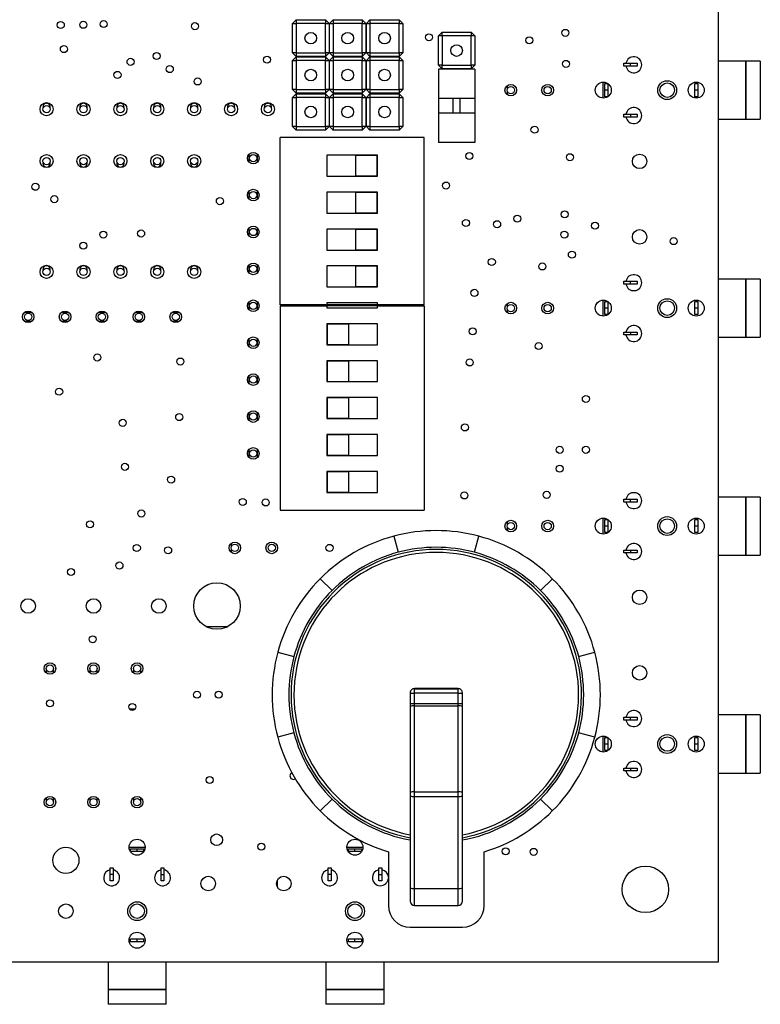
# Model space of a CAD drawing. Extents: x 50 to 151, y 80 to 221.
# Tile 2 of 6: x 100 to 151, y 80 to 148. Entities that reach past the tile are written whole.
import ezdxf

# ---------------------------------------------------------------- set-up
doc = ezdxf.new("R2010")
doc.units = 0
doc.layers.get('0').update_dxf_attribs({"linetype": 'CONTINUOUS'})

msp = doc.modelspace()

# ---------------------------------------------------------------- linework, layer by layer
at = {"color": 7, "linetype": 'CONTINUOUS'}
for p, q in [((147.943, 217.845), (147.943, 82.845)), ((118.648, 147.43), (118.898, 147.68)), ((118.648, 145.42), (118.648, 147.43)), ((118.648, 147.43), (118.898, 147.43)), ((118.898, 147.68), (120.908, 147.68)), ((118.898, 147.68), (118.898, 147.43)), ((118.898, 147.43), (118.898, 145.42)), ((120.908, 147.43), (118.898, 147.43)), ((120.908, 147.68), (121.158, 147.43)), ((120.908, 147.68), (120.908, 147.43)), ((120.908, 147.43), (121.158, 147.43)), ((120.908, 145.42), (120.908, 147.43)), ((121.158, 147.43), (121.158, 145.42)), ((121.188, 147.43), (121.438, 147.68)), ((121.188, 145.42), (121.188, 147.43)), ((121.188, 147.43), (121.438, 147.43)), ((121.438, 147.68), (123.448, 147.68)), ((121.438, 147.68), (121.438, 147.43)), ((121.438, 147.43), (121.438, 145.42)), ((123.448, 147.43), (121.438, 147.43)), ((123.448, 147.68), (123.698, 147.43)), ((123.448, 147.68), (123.448, 147.43)), ((123.448, 147.43), (123.698, 147.43)), ((123.448, 145.42), (123.448, 147.43)), ((123.698, 147.43), (123.698, 145.42)), ((123.728, 147.43), (123.978, 147.68)), ((123.728, 147.43), (123.978, 147.43)), ((123.728, 145.42), (123.728, 147.43)), ((123.978, 147.68), (125.988, 147.68)), ((123.978, 147.68), (123.978, 147.43)), ((123.978, 147.43), (123.978, 145.42)), ((125.988, 147.43), (123.978, 147.43)), ((125.988, 147.68), (126.238, 147.43)), ((125.988, 147.68), (125.988, 147.43)), ((125.988, 145.42), (125.988, 147.43)), ((125.988, 147.43), (126.238, 147.43)), ((126.238, 147.43), (126.238, 145.42)), ((128.688, 146.577), (128.938, 146.827)), ((128.688, 144.567), (128.688, 146.577)), ((128.938, 146.577), (128.688, 146.577)), ((128.938, 146.577), (128.938, 146.827)), ((128.938, 146.827), (130.948, 146.827)), ((130.948, 146.577), (128.938, 146.577)), ((128.938, 146.577), (128.938, 144.567)), ((130.948, 146.827), (130.948, 146.577)), ((130.948, 146.827), (131.198, 146.577)), ((131.198, 146.577), (130.948, 146.577)), ((130.948, 144.567), (130.948, 146.577)), ((131.198, 146.577), (131.198, 144.567)), ((118.898, 145.42), (118.648, 145.42)), ((118.898, 145.17), (118.648, 145.42)), ((118.648, 144.89), (118.898, 145.14)), ((118.898, 145.42), (120.908, 145.42)), ((118.898, 145.42), (118.898, 145.17)), ((120.908, 145.17), (118.898, 145.17)), ((118.898, 145.14), (120.908, 145.14)), ((118.898, 145.14), (118.898, 144.89)), ((121.158, 145.42), (120.908, 145.17)), ((120.908, 145.42), (120.908, 145.17)), ((121.158, 145.42), (120.908, 145.42)), ((120.908, 145.14), (121.158, 144.89)), ((120.908, 145.14), (120.908, 144.89)), ((121.438, 145.42), (121.188, 145.42)), ((121.438, 145.17), (121.188, 145.42)), ((121.188, 144.89), (121.438, 145.14)), ((121.438, 145.42), (123.448, 145.42)), ((121.438, 145.42), (121.438, 145.17)), ((123.448, 145.17), (121.438, 145.17)), ((121.438, 145.14), (123.448, 145.14)), ((121.438, 145.14), (121.438, 144.89)), ((123.698, 145.42), (123.448, 145.42)), ((123.698, 145.42), (123.448, 145.17)), ((123.448, 145.42), (123.448, 145.17)), ((123.448, 145.14), (123.698, 144.89)), ((123.448, 145.14), (123.448, 144.89)), ((123.978, 145.17), (123.728, 145.42)), ((123.978, 145.42), (123.728, 145.42)), ((123.728, 144.89), (123.978, 145.14)), ((123.978, 145.42), (125.988, 145.42)), ((123.978, 145.42), (123.978, 145.17)), ((125.988, 145.17), (123.978, 145.17)), ((123.978, 145.14), (125.988, 145.14)), ((123.978, 145.14), (123.978, 144.89)), ((126.238, 145.42), (125.988, 145.42)), ((126.238, 145.42), (125.988, 145.17)), ((125.988, 145.42), (125.988, 145.17)), ((125.988, 145.14), (126.238, 144.89)), ((125.988, 145.14), (125.988, 144.89)), ((147.943, 145.346), (147.944, 145.346)), ((147.944, 145.346), (147.944, 140.346)), ((118.648, 142.88), (118.648, 144.89)), ((118.648, 144.89), (118.898, 144.89)), ((118.898, 144.89), (118.898, 142.88)), ((120.908, 144.89), (118.898, 144.89)), ((120.908, 142.88), (120.908, 144.89)), ((120.908, 144.89), (121.158, 144.89)), ((121.158, 144.89), (121.158, 142.88)), ((121.188, 142.88), (121.188, 144.89)), ((121.188, 144.89), (121.438, 144.89)), ((121.438, 144.89), (121.438, 142.88)), ((123.448, 144.89), (121.438, 144.89)), ((123.448, 144.89), (123.698, 144.89)), ((123.448, 142.88), (123.448, 144.89)), ((123.698, 144.89), (123.698, 142.88)), ((123.728, 144.89), (123.978, 144.89)), ((123.728, 142.88), (123.728, 144.89)), ((125.988, 144.89), (123.978, 144.89)), ((123.978, 144.89), (123.978, 142.88)), ((125.988, 144.89), (126.238, 144.89)), ((125.988, 142.88), (125.988, 144.89)), ((126.238, 144.89), (126.238, 142.88)), ((128.938, 144.317), (128.688, 144.567)), ((128.938, 144.567), (128.688, 144.567)), ((128.938, 144.317), (128.938, 144.567)), ((128.938, 144.567), (130.948, 144.567)), ((131.198, 144.567), (130.948, 144.567)), ((131.198, 144.567), (130.948, 144.317)), ((130.948, 144.567), (130.948, 144.317)), ((141.464, 144.496), (141.464, 144.696)), ((141.464, 144.696), (141.914, 144.696)), ((141.914, 144.496), (141.464, 144.496)), ((141.914, 144.496), (141.914, 144.696)), ((141.914, 144.696), (142.364, 144.696)), ((142.364, 144.496), (141.914, 144.496)), ((142.364, 144.696), (142.364, 144.496)), ((149.844, 144.846), (147.944, 144.846)), ((149.844, 144.846), (149.844, 140.846)), ((150.854, 144.846), (149.854, 144.846)), ((149.854, 144.846), (149.854, 140.846)), ((150.854, 144.846), (150.854, 140.846)), ((128.688, 144.287), (128.688, 142.262)), ((131.198, 144.287), (128.688, 144.287)), ((130.948, 144.317), (128.938, 144.317)), ((131.198, 144.287), (131.198, 142.262)), ((133.443, 142.943), (133.443, 143.172)), ((140.044, 142.296), (140.044, 143.396)), ((140.144, 142.846), (140.144, 143.296)), ((140.144, 143.296), (140.344, 143.296)), ((140.344, 143.296), (140.344, 142.846)), ((146.344, 142.846), (146.344, 143.296)), ((146.344, 143.296), (146.544, 143.296)), ((146.544, 143.296), (146.544, 142.846)), ((118.898, 142.88), (118.648, 142.88)), ((118.898, 142.63), (118.648, 142.88)), ((118.648, 142.35), (118.898, 142.6)), ((118.648, 142.35), (118.898, 142.35)), ((118.648, 140.34), (118.648, 142.35)), ((118.898, 142.88), (120.908, 142.88)), ((118.898, 142.88), (118.898, 142.63)), ((120.908, 142.63), (118.898, 142.63)), ((118.898, 142.6), (120.908, 142.6)), ((118.898, 142.6), (118.898, 142.35)), ((120.908, 142.35), (118.898, 142.35)), ((118.898, 142.35), (118.898, 140.34)), ((121.158, 142.88), (120.908, 142.63)), ((120.908, 142.88), (120.908, 142.63)), ((121.158, 142.88), (120.908, 142.88)), ((120.908, 142.6), (121.158, 142.35)), ((120.908, 142.6), (120.908, 142.35)), ((120.908, 140.34), (120.908, 142.35)), ((120.908, 142.35), (121.158, 142.35)), ((121.158, 142.35), (121.158, 140.34)), ((121.438, 142.63), (121.188, 142.88)), ((121.438, 142.88), (121.188, 142.88)), ((121.188, 142.35), (121.438, 142.6)), ((121.188, 140.34), (121.188, 142.35)), ((121.188, 142.35), (121.438, 142.35)), ((121.438, 142.88), (123.448, 142.88)), ((121.438, 142.88), (121.438, 142.63)), ((123.448, 142.63), (121.438, 142.63)), ((121.438, 142.6), (123.448, 142.6)), ((121.438, 142.6), (121.438, 142.35)), ((123.448, 142.35), (121.438, 142.35)), ((121.438, 142.35), (121.438, 140.34)), ((123.698, 142.88), (123.448, 142.88)), ((123.698, 142.88), (123.448, 142.63)), ((123.448, 142.88), (123.448, 142.63)), ((123.448, 142.6), (123.698, 142.35)), ((123.448, 142.6), (123.448, 142.35)), ((123.448, 140.34), (123.448, 142.35)), ((123.448, 142.35), (123.698, 142.35)), ((123.698, 142.35), (123.698, 140.34)), ((123.978, 142.63), (123.728, 142.88)), ((123.978, 142.88), (123.728, 142.88)), ((123.728, 142.35), (123.978, 142.6)), ((123.728, 142.35), (123.978, 142.35)), ((123.728, 140.34), (123.728, 142.35)), ((123.978, 142.88), (125.988, 142.88)), ((123.978, 142.88), (123.978, 142.63)), ((125.988, 142.63), (123.978, 142.63)), ((123.978, 142.6), (125.988, 142.6)), ((123.978, 142.6), (123.978, 142.35)), ((125.988, 142.35), (123.978, 142.35)), ((123.978, 142.35), (123.978, 140.34)), ((126.238, 142.88), (125.988, 142.88)), ((126.238, 142.88), (125.988, 142.63)), ((125.988, 142.88), (125.988, 142.63)), ((125.988, 142.6), (126.238, 142.35)), ((125.988, 142.6), (125.988, 142.35)), ((125.988, 142.35), (126.238, 142.35)), ((125.988, 140.34), (125.988, 142.35)), ((126.238, 142.35), (126.238, 140.34)), ((133.443, 142.518), (133.443, 142.747)), ((140.344, 142.846), (140.144, 142.846)), ((140.144, 142.396), (140.144, 142.846)), ((140.344, 142.396), (140.144, 142.396)), ((140.344, 142.846), (140.344, 142.396)), ((146.544, 142.846), (146.344, 142.846)), ((146.344, 142.396), (146.344, 142.846)), ((146.544, 142.396), (146.344, 142.396)), ((146.544, 142.846), (146.544, 142.396)), ((131.198, 142.262), (128.688, 142.262)), ((128.688, 142.262), (128.688, 141.262)), ((129.693, 142.262), (129.693, 141.262)), ((130.193, 141.262), (130.193, 142.262)), ((131.198, 142.262), (131.198, 141.262)), ((131.198, 141.262), (128.688, 141.262)), ((128.688, 141.262), (128.688, 139.237)), ((131.198, 141.262), (131.198, 139.237)), ((141.464, 140.996), (141.464, 141.196)), ((141.464, 141.196), (141.914, 141.196)), ((141.914, 140.996), (141.464, 140.996)), ((141.914, 141.196), (141.914, 140.996)), ((141.914, 141.196), (142.364, 141.196)), ((142.364, 140.996), (141.914, 140.996)), ((142.364, 141.196), (142.364, 140.996)), ((118.898, 140.34), (118.648, 140.34)), ((118.898, 140.09), (118.648, 140.34)), ((118.898, 140.34), (120.908, 140.34)), ((118.898, 140.34), (118.898, 140.09)), ((121.158, 140.34), (120.908, 140.34)), ((121.158, 140.34), (120.908, 140.09)), ((120.908, 140.34), (120.908, 140.09)), ((121.438, 140.09), (121.188, 140.34)), ((121.438, 140.34), (121.188, 140.34)), ((121.438, 140.34), (123.448, 140.34)), ((121.438, 140.34), (121.438, 140.09)), ((123.698, 140.34), (123.448, 140.34)), ((123.698, 140.34), (123.448, 140.09)), ((123.448, 140.34), (123.448, 140.09)), ((123.978, 140.34), (123.728, 140.34)), ((123.978, 140.09), (123.728, 140.34)), ((123.978, 140.34), (125.988, 140.34)), ((123.978, 140.34), (123.978, 140.09)), ((126.238, 140.34), (125.988, 140.34)), ((126.238, 140.34), (125.988, 140.09)), ((125.988, 140.34), (125.988, 140.09)), ((147.944, 140.346), (147.943, 140.346)), ((147.944, 140.846), (149.844, 140.846)), ((149.854, 140.846), (150.854, 140.846)), ((117.803, 128.075), (117.803, 139.595)), ((127.703, 139.595), (117.803, 139.595)), ((120.908, 140.09), (118.898, 140.09)), ((123.448, 140.09), (121.438, 140.09)), ((125.988, 140.09), (123.978, 140.09)), ((127.703, 128.075), (127.703, 139.595)), ((131.198, 139.237), (128.688, 139.237)), ((124.503, 138.365), (121.003, 138.365)), ((121.003, 138.365), (121.003, 136.925)), ((124.483, 138.345), (122.983, 138.345)), ((122.983, 138.345), (122.983, 136.945)), ((124.483, 136.945), (124.483, 138.345)), ((124.503, 136.925), (124.503, 138.365)), ((121.003, 136.925), (124.503, 136.925)), ((122.983, 136.945), (124.483, 136.945)), ((124.503, 135.825), (121.003, 135.825)), ((121.003, 135.825), (121.003, 134.385)), ((122.983, 135.805), (122.983, 134.405)), ((124.483, 135.805), (122.983, 135.805)), ((124.483, 134.405), (124.483, 135.805)), ((124.503, 134.385), (124.503, 135.825)), ((121.003, 134.385), (124.503, 134.385)), ((122.983, 134.405), (124.483, 134.405)), ((124.503, 133.285), (121.003, 133.285)), ((121.003, 133.285), (121.003, 131.845)), ((122.983, 133.265), (122.983, 131.865)), ((124.483, 133.265), (122.983, 133.265)), ((124.483, 131.865), (124.483, 133.265)), ((124.503, 131.845), (124.503, 133.285)), ((121.003, 131.845), (124.503, 131.845)), ((122.983, 131.865), (124.483, 131.865)), ((124.503, 130.745), (121.003, 130.745)), ((121.003, 130.745), (121.003, 129.305)), ((122.983, 130.725), (122.983, 129.325)), ((124.483, 130.725), (122.983, 130.725)), ((124.483, 129.325), (124.483, 130.725)), ((124.503, 129.305), (124.503, 130.745)), ((147.943, 130.346), (147.944, 130.346)), ((147.944, 130.346), (147.944, 125.346)), ((141.464, 129.496), (141.464, 129.696)), ((141.464, 129.696), (141.914, 129.696)), ((141.914, 129.496), (141.464, 129.496)), ((141.914, 129.496), (141.914, 129.696)), ((141.914, 129.696), (142.364, 129.696)), ((142.364, 129.496), (141.914, 129.496)), ((142.364, 129.696), (142.364, 129.496)), ((149.844, 129.846), (147.944, 129.846)), ((149.844, 129.846), (149.844, 125.846)), ((150.854, 129.846), (149.854, 129.846)), ((149.854, 129.846), (149.854, 125.846)), ((150.854, 129.846), (150.854, 125.846)), ((121.003, 129.305), (124.503, 129.305)), ((122.983, 129.325), (124.483, 129.325)), ((121.003, 128.075), (117.803, 128.075)), ((124.503, 128.205), (121.003, 128.205)), ((121.003, 128.205), (121.003, 128.075)), ((124.503, 128.075), (121.003, 128.075)), ((124.503, 128.075), (124.503, 128.205)), ((127.703, 128.075), (124.503, 128.075)), ((133.443, 127.943), (133.443, 128.172)), ((140.044, 127.296), (140.044, 128.396)), ((140.144, 127.846), (140.144, 128.296)), ((140.144, 128.296), (140.344, 128.296)), ((140.344, 128.296), (140.344, 127.846)), ((146.344, 127.846), (146.344, 128.296)), ((146.344, 128.296), (146.544, 128.296)), ((146.544, 128.296), (146.544, 127.846)), ((117.803, 127.995), (117.803, 113.935)), ((117.803, 127.995), (121.003, 127.995)), ((121.003, 127.995), (121.003, 127.865)), ((124.503, 127.995), (121.003, 127.995)), ((121.003, 127.865), (124.503, 127.865)), ((124.503, 127.865), (124.503, 127.995)), ((124.503, 127.995), (127.703, 127.995)), ((127.703, 127.995), (127.703, 113.935)), ((133.443, 127.518), (133.443, 127.747)), ((140.344, 127.846), (140.144, 127.846)), ((140.144, 127.396), (140.144, 127.846)), ((140.344, 127.396), (140.144, 127.396)), ((140.344, 127.846), (140.344, 127.396)), ((146.544, 127.846), (146.344, 127.846)), ((146.344, 127.396), (146.344, 127.846)), ((146.544, 127.396), (146.344, 127.396)), ((146.544, 127.846), (146.544, 127.396)), ((121.003, 126.765), (121.003, 125.325)), ((124.503, 126.765), (121.003, 126.765)), ((121.023, 126.745), (121.023, 125.345)), ((122.523, 126.745), (121.023, 126.745)), ((122.523, 125.345), (122.523, 126.745)), ((124.503, 125.325), (124.503, 126.765)), ((141.464, 125.996), (141.464, 126.196)), ((141.464, 126.196), (141.914, 126.196)), ((141.914, 126.196), (141.914, 125.996)), ((141.914, 126.196), (142.364, 126.196)), ((142.364, 126.196), (142.364, 125.996)), ((141.914, 125.996), (141.464, 125.996)), ((142.364, 125.996), (141.914, 125.996)), ((147.944, 125.846), (149.844, 125.846)), ((149.854, 125.846), (150.854, 125.846)), ((121.003, 125.325), (124.503, 125.325)), ((121.023, 125.345), (122.523, 125.345)), ((147.944, 125.346), (147.943, 125.346)), ((121.003, 124.225), (121.003, 122.785)), ((124.503, 124.225), (121.003, 124.225)), ((121.023, 124.205), (121.023, 122.805)), ((122.523, 124.205), (121.023, 124.205)), ((122.523, 122.805), (122.523, 124.205)), ((124.503, 122.785), (124.503, 124.225)), ((121.003, 122.785), (124.503, 122.785)), ((121.023, 122.805), (122.523, 122.805)), ((121.003, 121.685), (121.003, 120.245)), ((124.503, 121.685), (121.003, 121.685)), ((121.023, 121.665), (121.023, 120.265)), ((122.523, 121.665), (121.023, 121.665)), ((122.523, 120.265), (122.523, 121.665)), ((124.503, 120.245), (124.503, 121.685)), ((121.003, 120.245), (124.503, 120.245)), ((121.023, 120.265), (122.523, 120.265)), ((121.003, 119.145), (121.003, 117.705)), ((124.503, 119.145), (121.003, 119.145)), ((121.023, 119.125), (121.023, 117.725)), ((122.523, 119.125), (121.023, 119.125)), ((122.523, 117.725), (122.523, 119.125)), ((124.503, 117.705), (124.503, 119.145)), ((121.003, 117.705), (124.503, 117.705)), ((121.023, 117.725), (122.523, 117.725)), ((121.003, 116.605), (121.003, 115.165)), ((124.503, 116.605), (121.003, 116.605)), ((121.023, 116.585), (121.023, 115.185)), ((122.523, 116.585), (121.023, 116.585)), ((122.523, 115.185), (122.523, 116.585)), ((124.503, 115.165), (124.503, 116.605)), ((147.943, 115.346), (147.944, 115.346)), ((147.944, 115.346), (147.944, 110.346)), ((121.003, 115.165), (124.503, 115.165)), ((121.023, 115.185), (122.523, 115.185)), ((141.464, 114.496), (141.464, 114.696)), ((141.464, 114.696), (141.914, 114.696)), ((141.914, 114.496), (141.914, 114.696)), ((141.914, 114.696), (142.364, 114.696)), ((142.364, 114.696), (142.364, 114.496)), ((149.844, 114.846), (147.944, 114.846)), ((149.844, 114.846), (149.844, 110.846)), ((150.854, 114.846), (149.854, 114.846)), ((149.854, 114.846), (149.854, 110.846)), ((150.854, 114.846), (150.854, 110.846)), ((117.803, 113.935), (127.703, 113.935)), ((141.914, 114.496), (141.464, 114.496)), ((142.364, 114.496), (141.914, 114.496)), ((133.443, 112.943), (133.443, 113.172)), ((140.044, 112.296), (140.044, 113.396)), ((140.144, 112.846), (140.144, 113.296)), ((140.144, 113.296), (140.344, 113.296)), ((140.344, 113.296), (140.344, 112.846)), ((146.344, 112.846), (146.344, 113.296)), ((146.344, 113.296), (146.544, 113.296)), ((146.544, 113.296), (146.544, 112.846)), ((133.443, 112.518), (133.443, 112.747)), ((140.344, 112.846), (140.144, 112.846)), ((140.144, 112.396), (140.144, 112.846)), ((140.344, 112.846), (140.344, 112.396)), ((146.544, 112.846), (146.344, 112.846)), ((146.344, 112.396), (146.344, 112.846)), ((146.544, 112.846), (146.544, 112.396)), ((125.619, 112.15), (125.916, 111.039)), ((131.17, 111.039), (131.468, 112.15)), ((140.344, 112.396), (140.144, 112.396)), ((146.544, 112.396), (146.344, 112.396)), ((114.443, 111.443), (114.443, 111.672)), ((114.443, 111.018), (114.443, 111.247)), ((141.464, 110.996), (141.464, 111.196)), ((141.464, 111.196), (141.914, 111.196)), ((141.914, 111.196), (141.914, 110.996)), ((141.914, 111.196), (142.364, 111.196)), ((142.364, 111.196), (142.364, 110.996)), ((141.914, 110.996), (141.464, 110.996)), ((142.364, 110.996), (141.914, 110.996)), ((147.944, 110.846), (149.844, 110.846)), ((149.854, 110.846), (150.854, 110.846)), ((147.944, 110.346), (147.943, 110.346)), ((121.366, 108.412), (120.553, 109.225)), ((136.534, 109.225), (135.72, 108.412)), ((112.669, 105.945), (114.218, 105.945)), ((117.628, 104.16), (118.739, 103.862)), ((138.347, 103.862), (139.458, 104.16)), ((101.693, 103.045), (101.693, 102.733)), ((102.193, 102.733), (102.193, 103.045)), ((104.693, 103.045), (104.693, 102.733)), ((105.193, 102.733), (105.193, 103.045)), ((107.693, 103.045), (107.693, 102.733)), ((108.193, 102.733), (108.193, 103.045)), ((130.043, 101.657), (127.043, 101.657)), ((127.043, 101.656), (127.043, 101.657)), ((130.043, 101.656), (127.043, 101.656)), ((127.043, 101.341), (127.043, 101.654)), ((127.043, 101.654), (130.043, 101.654)), ((130.043, 101.656), (130.043, 101.657)), ((130.043, 101.341), (130.043, 101.654)), ((126.743, 101.366), (126.743, 100.657)), ((130.043, 101.341), (127.043, 101.341)), ((127.043, 100.633), (127.043, 101.341)), ((130.043, 100.633), (130.043, 101.341)), ((130.343, 100.657), (130.343, 101.366)), ((126.743, 100.657), (126.743, 100.434)), ((126.743, 100.434), (126.743, 94.514)), ((127.043, 100.633), (130.043, 100.633)), ((127.043, 100.477), (127.043, 100.633)), ((127.043, 94.557), (127.043, 100.477)), ((127.043, 100.477), (130.043, 100.477)), ((130.043, 100.477), (130.043, 100.633)), ((130.043, 94.557), (130.043, 100.477)), ((130.343, 100.434), (130.343, 100.657)), ((130.343, 94.514), (130.343, 100.434)), ((147.943, 100.346), (147.944, 100.346)), ((147.944, 100.346), (147.944, 95.346)), ((107.408, 100.268), (107.817, 100.268)), ((141.464, 99.496), (141.464, 99.696)), ((141.464, 99.696), (141.914, 99.696)), ((141.914, 99.496), (141.914, 99.696)), ((141.914, 99.696), (142.364, 99.696)), ((142.364, 99.696), (142.364, 99.496)), ((149.844, 99.846), (147.944, 99.846)), ((149.844, 99.846), (149.844, 95.846)), ((150.854, 99.846), (149.854, 99.846)), ((149.854, 99.846), (149.854, 95.846)), ((150.854, 99.846), (150.854, 95.846)), ((141.914, 99.496), (141.464, 99.496)), ((142.364, 99.496), (141.914, 99.496)), ((118.739, 98.608), (117.628, 98.31)), ((139.458, 98.31), (138.347, 98.608)), ((140.044, 97.296), (140.044, 98.396)), ((140.144, 97.846), (140.144, 98.296)), ((140.144, 98.296), (140.344, 98.296)), ((140.344, 98.296), (140.344, 97.846)), ((146.344, 97.846), (146.344, 98.296)), ((146.344, 98.296), (146.544, 98.296)), ((146.544, 98.296), (146.544, 97.846)), ((140.344, 97.846), (140.144, 97.846)), ((140.144, 97.396), (140.144, 97.846)), ((140.344, 97.846), (140.344, 97.396)), ((146.544, 97.846), (146.344, 97.846)), ((146.344, 97.396), (146.344, 97.846)), ((146.544, 97.846), (146.544, 97.396)), ((140.344, 97.396), (140.144, 97.396)), ((146.544, 97.396), (146.344, 97.396)), ((141.464, 95.996), (141.464, 96.196)), ((141.464, 96.196), (141.914, 96.196)), ((141.914, 95.996), (141.464, 95.996)), ((141.914, 96.196), (141.914, 95.996)), ((141.914, 96.196), (142.364, 96.196)), ((142.364, 95.996), (141.914, 95.996)), ((142.364, 96.196), (142.364, 95.996)), ((147.944, 95.846), (149.844, 95.846)), ((149.854, 95.846), (150.854, 95.846)), ((147.944, 95.346), (147.943, 95.346)), ((126.743, 94.514), (126.743, 94.274)), ((126.743, 94.274), (126.743, 87.943)), ((127.043, 94.245), (127.043, 94.557)), ((127.043, 94.557), (130.043, 94.557)), ((127.043, 94.245), (130.043, 94.245)), ((127.043, 87.914), (127.043, 94.245)), ((130.043, 94.245), (130.043, 94.557)), ((130.043, 87.914), (130.043, 94.245)), ((130.343, 94.274), (130.343, 94.514)), ((130.343, 87.943), (130.343, 94.274)), ((101.693, 94.157), (101.693, 93.845)), ((102.193, 93.845), (102.193, 94.157)), ((104.693, 94.157), (104.693, 93.845)), ((105.193, 93.845), (105.193, 94.157)), ((107.693, 94.157), (107.693, 93.845)), ((108.193, 93.845), (108.193, 94.157)), ((120.553, 93.245), (121.366, 94.058)), ((135.72, 94.058), (136.534, 93.245)), ((107.394, 90.744), (108.494, 90.744)), ((107.495, 90.444), (107.495, 90.644)), ((107.495, 90.644), (107.945, 90.644)), ((107.945, 90.444), (107.495, 90.444)), ((107.945, 90.444), (107.945, 90.644)), ((107.945, 90.644), (108.395, 90.644)), ((108.395, 90.444), (107.945, 90.444)), ((108.395, 90.644), (108.395, 90.444)), ((122.394, 90.744), (123.494, 90.744)), ((122.495, 90.444), (122.495, 90.644)), ((122.495, 90.644), (122.945, 90.644)), ((122.945, 90.444), (122.495, 90.444)), ((122.945, 90.444), (122.945, 90.644)), ((122.945, 90.644), (123.395, 90.644)), ((123.395, 90.444), (122.945, 90.444)), ((123.395, 90.644), (123.395, 90.444)), ((125.243, 90.428), (125.243, 86.735)), ((131.843, 86.735), (131.843, 90.428)), ((106.095, 88.874), (106.095, 89.324)), ((106.095, 89.324), (106.295, 89.324)), ((106.295, 88.874), (106.095, 88.874)), ((106.095, 88.424), (106.095, 88.874)), ((106.295, 89.324), (106.295, 88.874)), ((106.295, 88.874), (106.295, 88.424)), ((109.595, 88.874), (109.595, 89.324)), ((109.595, 89.324), (109.795, 89.324)), ((109.595, 88.874), (109.795, 88.874)), ((109.595, 88.424), (109.595, 88.874)), ((109.795, 89.324), (109.795, 88.874)), ((109.795, 88.874), (109.795, 88.424)), ((121.095, 88.874), (121.095, 89.324)), ((121.095, 89.324), (121.295, 89.324)), ((121.295, 88.874), (121.095, 88.874)), ((121.095, 88.424), (121.095, 88.874)), ((121.295, 89.324), (121.295, 88.874)), ((121.295, 88.874), (121.295, 88.424)), ((124.595, 88.874), (124.595, 89.324)), ((124.595, 89.324), (124.795, 89.324)), ((124.595, 88.424), (124.595, 88.874)), ((124.595, 88.874), (124.795, 88.874)), ((124.795, 89.324), (124.795, 88.874)), ((124.795, 88.874), (124.795, 88.424)), ((106.295, 88.424), (106.095, 88.424)), ((109.795, 88.424), (109.595, 88.424)), ((117.583, 88.441), (117.583, 88.049)), ((121.295, 88.424), (121.095, 88.424)), ((124.795, 88.424), (124.595, 88.424)), ((126.743, 87.943), (126.743, 87.035)), ((127.043, 87.914), (130.043, 87.914)), ((127.043, 86.735), (127.043, 87.914)), ((130.043, 86.735), (130.043, 87.914)), ((130.343, 87.035), (130.343, 87.943)), ((127.043, 86.735), (130.043, 86.735)), ((126.743, 85.235), (130.343, 85.235)), ((107.495, 84.244), (107.495, 84.444)), ((107.495, 84.444), (107.945, 84.444)), ((107.945, 84.244), (107.495, 84.244)), ((107.945, 84.244), (107.945, 84.444)), ((107.945, 84.444), (108.395, 84.444)), ((108.395, 84.244), (107.945, 84.244)), ((108.395, 84.444), (108.395, 84.244)), ((122.495, 84.244), (122.495, 84.444)), ((122.495, 84.444), (122.945, 84.444)), ((122.945, 84.244), (122.495, 84.244)), ((122.945, 84.244), (122.945, 84.444)), ((122.945, 84.444), (123.395, 84.444)), ((123.395, 84.244), (122.945, 84.244)), ((123.395, 84.444), (123.395, 84.244)), ((147.943, 82.845), (52.943, 82.845)), ((105.445, 82.844), (105.445, 82.845)), ((110.445, 82.844), (105.445, 82.844)), ((105.945, 82.844), (105.945, 80.944)), ((109.945, 80.944), (109.945, 82.844)), ((110.445, 82.845), (110.445, 82.844)), ((120.445, 82.844), (120.445, 82.845)), ((125.445, 82.844), (120.445, 82.844)), ((120.945, 82.844), (120.945, 80.944)), ((124.945, 80.944), (124.945, 82.844)), ((125.445, 82.845), (125.445, 82.844)), ((109.945, 80.944), (105.945, 80.944)), ((105.945, 80.934), (105.945, 79.934)), ((109.945, 80.934), (105.945, 80.934)), ((109.945, 79.934), (109.945, 80.934)), ((124.945, 80.944), (120.945, 80.944)), ((120.945, 80.934), (120.945, 79.934)), ((124.945, 80.934), (120.945, 80.934)), ((124.945, 79.934), (124.945, 80.934)), ((109.945, 79.934), (105.945, 79.934)), ((124.945, 79.934), (120.945, 79.934))]:
    msp.add_line(p, q, dxfattribs=at)
at = {"color": 8, "linetype": 'CONTINUOUS'}
for p, q in [((115.643, 138.43), (115.643, 137.901)), ((116.243, 137.901), (116.243, 138.43)), ((115.643, 135.89), (115.643, 135.361)), ((116.243, 135.361), (116.243, 135.89)), ((115.643, 133.35), (115.643, 132.821)), ((116.243, 132.821), (116.243, 133.35)), ((115.643, 130.81), (115.643, 130.281)), ((116.243, 130.281), (116.243, 130.81)), ((115.643, 128.27), (115.643, 127.741)), ((116.243, 127.741), (116.243, 128.27)), ((100.708, 127.545), (100.179, 127.545)), ((103.248, 127.545), (102.719, 127.545)), ((105.788, 127.545), (105.259, 127.545)), ((108.328, 127.545), (107.799, 127.545)), ((110.868, 127.545), (110.339, 127.545)), ((100.179, 126.945), (100.708, 126.945)), ((102.719, 126.945), (103.248, 126.945)), ((105.259, 126.945), (105.788, 126.945)), ((107.799, 126.945), (108.328, 126.945)), ((110.339, 126.945), (110.868, 126.945)), ((115.643, 125.73), (115.643, 125.201)), ((116.243, 125.201), (116.243, 125.73)), ((115.643, 123.19), (115.643, 122.661)), ((116.243, 122.661), (116.243, 123.19)), ((115.643, 120.65), (115.643, 120.121)), ((116.243, 120.121), (116.243, 120.65)), ((115.643, 118.11), (115.643, 117.581)), ((116.243, 117.581), (116.243, 118.11)), ((107.774, 100.218), (107.45, 100.218))]:
    msp.add_line(p, q, dxfattribs=at)
msp.add_lwpolyline([(127.039, 101.656), (127.036, 101.655), (127.034, 101.655), (127.033, 101.655), (127.034, 101.655), (127.036, 101.654), (127.04, 101.654), (127.043, 101.654)], dxfattribs=at)
at = {"color": 7, "linetype": 'CONTINUOUS'}
for points in [[(127.043, 101.656), (127.04, 101.656), (127.039, 101.656)], [(130.043, 101.654), (130.047, 101.654), (130.05, 101.654), (130.053, 101.655), (130.053, 101.655), (130.053, 101.655), (130.05, 101.655), (130.047, 101.656), (130.043, 101.656)]]:
    msp.add_lwpolyline(points, dxfattribs=at)
for centre, radius in [((102.687, 147.328), 0.243), ((104.243, 147.345), 0.243), ((105.643, 147.395), 0.243), ((111.927, 147.248), 0.243), ((119.903, 146.425), 0.4), ((122.443, 146.425), 0.4), ((124.983, 146.425), 0.4), ((128.037, 146.485), 0.243), ((134.952, 146.275), 0.243), ((137.429, 146.787), 0.243), ((102.905, 145.67), 0.243), ((129.943, 145.572), 0.4), ((107.493, 144.795), 0.243), ((109.293, 145.195), 0.243), ((116.892, 144.942), 0.243), ((110.193, 144.295), 0.243), ((137.471, 144.653), 0.243), ((106.593, 143.895), 0.243), ((112.115, 143.445), 0.243), ((119.903, 143.885), 0.4), ((122.443, 143.885), 0.4), ((124.983, 143.885), 0.4), ((133.673, 142.845), 0.4), ((133.673, 142.845), 0.25), ((136.213, 142.845), 0.4), ((136.213, 142.845), 0.25), ((140.044, 142.846), 0.55), ((144.444, 142.846), 0.65), ((144.444, 142.846), 0.5), ((146.444, 142.846), 0.55), ((101.713, 141.535), 0.45), ((101.713, 141.535), 0.25), ((104.253, 141.535), 0.45), ((104.253, 141.535), 0.25), ((106.793, 141.535), 0.45), ((106.793, 141.535), 0.25), ((109.333, 141.535), 0.45), ((109.333, 141.535), 0.25), ((111.873, 141.535), 0.45), ((111.873, 141.535), 0.25), ((114.413, 141.535), 0.45), ((114.413, 141.535), 0.25), ((116.953, 141.535), 0.45), ((116.953, 141.535), 0.25), ((119.903, 141.345), 0.4), ((122.443, 141.345), 0.4), ((124.983, 141.345), 0.4), ((135.308, 140.123), 0.243), ((101.713, 137.965), 0.45), ((104.253, 137.965), 0.45), ((106.793, 137.965), 0.45), ((109.333, 137.965), 0.45), ((111.873, 137.965), 0.45), ((115.943, 138.165), 0.4), ((115.943, 138.165), 0.25), ((130.821, 138.312), 0.243), ((137.747, 138.231), 0.243), ((142.543, 137.945), 0.5), ((101.713, 137.965), 0.25), ((104.253, 137.965), 0.25), ((106.793, 137.965), 0.25), ((109.333, 137.965), 0.25), ((111.873, 137.965), 0.25), ((100.943, 136.195), 0.243), ((129.218, 136.282), 0.243), ((102.243, 135.345), 0.243), ((115.943, 135.625), 0.4), ((115.943, 135.625), 0.25), ((113.643, 135.208), 0.243), ((134.12, 134.003), 0.243), ((137.385, 134.298), 0.243), ((130.583, 133.705), 0.243), ((132.732, 133.621), 0.243), ((139.474, 133.52), 0.243), ((105.617, 132.904), 0.243), ((108.221, 132.981), 0.243), ((115.943, 133.085), 0.4), ((115.943, 133.085), 0.25), ((137.369, 132.904), 0.243), ((142.543, 132.745), 0.5), ((104.243, 132.145), 0.243), ((144.888, 132.458), 0.243), ((137.88, 131.522), 0.243), ((101.713, 130.345), 0.45), ((104.253, 130.345), 0.45), ((106.793, 130.345), 0.45), ((109.333, 130.345), 0.45), ((111.873, 130.345), 0.45), ((115.943, 130.545), 0.4), ((115.943, 130.545), 0.25), ((132.368, 131.021), 0.243), ((135.847, 130.715), 0.243), ((101.713, 130.345), 0.25), ((104.253, 130.345), 0.25), ((106.793, 130.345), 0.25), ((109.333, 130.345), 0.25), ((111.873, 130.345), 0.25), ((131.17, 128.896), 0.243), ((115.943, 128.005), 0.4), ((115.943, 128.005), 0.25), ((133.673, 127.845), 0.4), ((133.673, 127.845), 0.25), ((136.213, 127.845), 0.4), ((136.213, 127.845), 0.25), ((140.044, 127.846), 0.55), ((144.444, 127.846), 0.65), ((144.444, 127.846), 0.5), ((146.444, 127.846), 0.55), ((100.443, 127.245), 0.4), ((100.443, 127.245), 0.25), ((102.983, 127.245), 0.4), ((102.983, 127.245), 0.25), ((105.523, 127.245), 0.4), ((105.523, 127.245), 0.25), ((108.063, 127.245), 0.4), ((108.063, 127.245), 0.25), ((110.603, 127.245), 0.4), ((110.603, 127.245), 0.25), ((131.046, 126.247), 0.243), ((115.943, 125.465), 0.4), ((115.943, 125.465), 0.25), ((135.588, 125.234), 0.243), ((105.203, 124.448), 0.243), ((110.923, 124.167), 0.243), ((130.847, 124.108), 0.243), ((115.943, 122.925), 0.4), ((115.943, 122.925), 0.25), ((102.576, 122.093), 0.243), ((138.843, 121.595), 0.243), ((115.943, 120.385), 0.4), ((115.943, 120.385), 0.25), ((106.954, 119.949), 0.243), ((110.843, 120.345), 0.243), ((130.512, 119.634), 0.243), ((115.943, 117.845), 0.4), ((115.943, 117.845), 0.25), ((137.043, 118.095), 0.243), ((138.843, 118.095), 0.243), ((107.106, 116.923), 0.243), ((137.043, 116.795), 0.243), ((110.285, 116.043), 0.243), ((130.48, 114.954), 0.243), ((136.143, 114.995), 0.243), ((115.221, 114.507), 0.243), ((116.801, 114.474), 0.243), ((108.236, 113.71), 0.243), ((104.705, 112.966), 0.243), ((133.673, 112.845), 0.4), ((136.213, 112.845), 0.4), ((140.044, 112.846), 0.55), ((144.444, 112.846), 0.65), ((144.444, 112.846), 0.5), ((146.444, 112.846), 0.55), ((133.673, 112.845), 0.25), ((136.213, 112.845), 0.25), ((107.925, 111.338), 0.243), ((110.08, 111.182), 0.243), ((114.673, 111.345), 0.4), ((114.673, 111.345), 0.25), ((117.213, 111.345), 0.4), ((117.213, 111.345), 0.25), ((121.193, 111.345), 0.243), ((103.394, 109.686), 0.243), ((106.728, 110.132), 0.243), ((113.443, 107.345), 1.6), ((142.543, 107.945), 0.5), ((100.443, 107.345), 0.5), ((104.943, 107.345), 0.5), ((109.443, 107.345), 0.5), ((104.888, 105.056), 0.243), ((101.943, 103.045), 0.4), ((101.943, 103.045), 0.25), ((104.943, 103.045), 0.4), ((104.943, 103.045), 0.25), ((107.943, 103.045), 0.4), ((107.943, 103.045), 0.25), ((142.543, 102.745), 0.5), ((112.069, 101.239), 0.243), ((113.558, 101.246), 0.243), ((101.943, 100.645), 0.243), ((107.612, 100.399), 0.243), ((140.044, 97.846), 0.55), ((144.444, 97.846), 0.65), ((144.444, 97.846), 0.5), ((146.444, 97.846), 0.55), ((112.938, 95.373), 0.243), ((101.943, 93.845), 0.4), ((104.943, 93.845), 0.4), ((107.943, 93.845), 0.4), ((101.943, 93.845), 0.25), ((104.943, 93.845), 0.25), ((107.943, 93.845), 0.25), ((113.421, 91.255), 0.4), ((107.944, 90.744), 0.55), ((116.499, 90.784), 0.243), ((122.944, 90.744), 0.55), ((103.043, 89.845), 0.9), ((133.321, 90.463), 0.243), ((135.246, 90.424), 0.243), ((142.943, 87.845), 1.6), ((112.843, 88.245), 0.5), ((118.043, 88.245), 0.5), ((103.043, 86.345), 0.5), ((107.945, 86.344), 0.65), ((107.945, 86.344), 0.5), ((122.945, 86.344), 0.65), ((122.945, 86.344), 0.5), ((107.944, 84.344), 0.55), ((122.944, 84.344), 0.55)]:
    msp.add_circle(centre, radius, dxfattribs=at)
for centre, radius, start, end in [((142.144, 144.596), 0.55, 190.4439, 169.49253), ((101.713, 141.695), 0.25, 90, 198.66292), ((101.713, 141.695), 0.25, 341.33708, 90), ((104.253, 141.695), 0.25, 90, 198.66292), ((104.253, 141.695), 0.25, 341.33708, 90), ((106.793, 141.695), 0.25, 90, 198.66292), ((106.793, 141.695), 0.25, 341.33708, 90), ((109.333, 141.695), 0.25, 90, 198.66292), ((109.333, 141.695), 0.25, 341.33708, 90), ((111.873, 141.695), 0.25, 90, 198.66292), ((111.873, 141.695), 0.25, 341.33708, 90), ((114.413, 141.695), 0.25, 90, 198.66293), ((114.413, 141.695), 0.25, 341.33707, 90), ((116.953, 141.695), 0.25, 90, 198.66292), ((116.953, 141.695), 0.25, 341.33708, 90), ((142.144, 141.096), 0.55, 190.4439, 169.49253), ((101.713, 137.805), 0.25, 161.33708, 18.66292), ((104.253, 137.805), 0.25, 161.33708, 18.66292), ((106.793, 137.805), 0.25, 161.33707, 18.66293), ((109.333, 137.805), 0.25, 161.33707, 18.66293), ((111.873, 137.805), 0.25, 161.33708, 18.66292), ((101.713, 130.505), 0.25, 90, 198.66292), ((101.713, 130.505), 0.25, 341.33708, 90), ((104.253, 130.505), 0.25, 90, 198.66292), ((104.253, 130.505), 0.25, 341.33708, 90), ((106.793, 130.505), 0.25, 90, 198.66293), ((106.793, 130.505), 0.25, 341.33707, 90), ((109.333, 130.505), 0.25, 90, 198.66292), ((109.333, 130.505), 0.25, 341.33708, 90), ((111.873, 130.505), 0.25, 90, 198.66292), ((111.873, 130.505), 0.25, 341.33708, 90), ((142.144, 129.596), 0.55, 190.4439, 169.49253), ((142.144, 126.096), 0.55, 190.4439, 169.49253), ((142.144, 114.596), 0.55, 190.4439, 169.49253), ((128.543, 101.235), 11.3, 75, 105), ((128.543, 101.235), 11.3, 105, 135), ((128.543, 101.235), 11.3, 45, 75), ((128.543, 101.235), 10, 280.36976, 259.63024), ((128.543, 101.235), 10.15, 75, 105), ((142.144, 111.096), 0.55, 190.4439, 169.49253), ((128.543, 101.235), 10.15, 105, 135), ((128.543, 101.235), 10.15, 45, 75), ((128.543, 101.235), 11.3, 135, 165), ((128.543, 101.235), 11.3, 15, 45), ((128.543, 101.235), 10.15, 135, 165), ((128.543, 101.235), 10.15, 15, 45), ((128.543, 101.235), 11.3, 165, 195), ((128.543, 101.235), 10.15, 165, 195), ((128.543, 101.235), 10.15, 345, 15), ((128.543, 101.235), 11.3, 345, 15), ((127.032, 101.371), 0.286, 87.8284, 181.01779), ((130.052, 101.369), 0.288, 359.40313, 91.81305), ((142.144, 99.596), 0.55, 190.4439, 169.49253), ((128.543, 101.235), 11.3, 195, 225), ((128.543, 101.235), 10.15, 195, 225), ((128.543, 101.235), 10.15, 315, 345), ((128.543, 101.235), 11.3, 315, 345), ((142.144, 96.096), 0.55, 190.4439, 169.49253), ((118.707, 95.657), 0.243, 117.03567, 180), ((118.707, 95.657), 0.243, 180, 302.07425), ((128.543, 101.235), 10.15, 225, 259.78515), ((128.543, 101.235), 10.15, 280.21485, 315), ((128.543, 101.235), 11.3, 225, 253.02015), ((128.543, 101.235), 11.3, 286.97985, 315), ((106.194, 88.644), 0.55, 100.4439, 180), ((106.194, 88.644), 0.55, 180, 79.49253), ((109.694, 88.644), 0.55, 100.4439, 180), ((109.694, 88.644), 0.55, 180, 79.49253), ((121.194, 88.644), 0.55, 100.4439, 180), ((121.194, 88.644), 0.55, 180, 79.49253), ((124.694, 88.644), 0.55, 100.4439, 180), ((124.694, 88.644), 0.55, 3.45559, 79.49253), ((124.694, 88.644), 0.55, 180, 356.54441), ((126.743, 86.735), 1.5, 180, 270), ((127.043, 87.035), 0.3, 180, 270), ((130.043, 87.035), 0.3, 270, 0), ((130.343, 86.735), 1.5, 270, 0)]:
    msp.add_arc(centre, radius, start, end, dxfattribs=at)
at = {"color": 8, "linetype": 'CONTINUOUS'}
for centre, radius, start, end in [((128.543, 101.235), 9.8, 280.5838, 259.4162), ((126.969, 102.277), 0.939, 256.09996, 274.54636), ((130.129, 102.134), 0.798, 263.81616, 285.56438), ((126.969, 101.567), 0.937, 256.0723, 274.5613), ((126.97, 99.918), 0.564, 82.51418, 113.68008), ((130.118, 101.567), 0.937, 265.4384, 283.928), ((130.117, 99.918), 0.564, 66.31944, 97.48631), ((126.97, 93.998), 0.564, 82.51636, 113.6779), ((126.969, 95.042), 0.801, 253.62374, 275.32572), ((130.117, 93.998), 0.564, 66.32162, 97.48412), ((130.118, 95.042), 0.8, 264.67393, 286.3766), ((126.969, 88.711), 0.801, 253.62782, 275.32165), ((130.118, 88.711), 0.801, 264.67801, 286.37252)]:
    msp.add_arc(centre, radius, start, end, dxfattribs=at)

doc.saveas('drawing.dxf')
